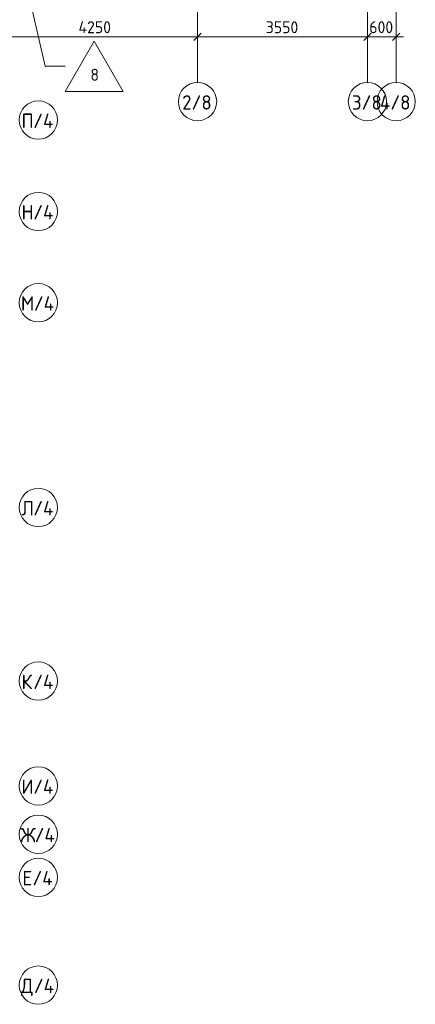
# Model space of a CAD drawing. Header units: millimetres. Extents: x 93132 to 156147, y -10965 to 65044.
# Tile 40 of 58: x 134554 to 142820, y 13950 to 34510. Entities that reach past the tile are written whole.
import ezdxf

# ---------------------------------------------------------------- set-up
doc = ezdxf.new("R2010")
doc.units = ezdxf.units.MM
doc.linetypes.add('4_ Штрихпунктир_ 10 х 2 мм', pattern=[14, 10, -2, 0, -2])
for name, color, linetype, lineweight in [('A-ANNO-DIMS', 7, 'Continuous', 5), ('A-ANNO-DIMS-100', 7, 'Continuous', 5), ('A-FLOR-IDEN', 7, 'Continuous', 5), ('S-GRID', 7, 'Continuous', 5), ('S-GRID-IDEN', 7, 'Continuous', 5)]:
    doc.layers.add(name, color=color, linetype=linetype, lineweight=lineweight)
doc.styles.add('GOST Common_1', font='GOST_Common.ttf', dxfattribs={"height": 300})
doc.styles.add('GOST Common_3', font='GOST_Common.ttf', dxfattribs={"height": 250})
doc.dimstyles.new('2_5_мм', dxfattribs={"dimscale": 304.8, "dimtxt": 251.428749, "dimasz": 0.492126, "dimexe": 0.492126, "dimexo": 0.492126, "dimgap": 0, "dimtad": 1, "dimdec": 5, "dimrnd": 1e-05, "dimdsep": 46, "dimtxsty": 'GOST Common_3', "dimblk1": 'OBLIQUE', "dimblk2": 'OBLIQUE', "dimsah": 1, "dimcen": 0.09, "dimdle": 0.492126, "dimadec": 5, "dimazin": 2, "dimtfac": 1, "dimtdec": 4, "dimtix": 1, "dimtmove": 0, "dimatfit": 3, "dimfxl": 1, "dimtvp": 1, "dimtolj": 1, "dimtzin": 0, "dimarcsym": 2})

# ---------------------------------------------------------------- blocks, each defined once
blk = doc.blocks.new('Ось сетки - 8_0 мм-31302--01_Подвал_МП_часть Г')
at = {"layer": 'S-GRID-IDEN'}
blk.add_circle((0, 0), 4, dxfattribs=at)
blk = doc.blocks.new('Марка полов - Марка полов-4106608--01_Подвал_МП_часть Г')
at = {"layer": 'A-FLOR-IDEN'}
for p, q in [((0, 7), (-6.06, -3.5)), ((6.06, -3.5), (0, 7)), ((-6.06, -3.5), (6.06, -3.5))]:
    blk.add_line(p, q, dxfattribs=at)
blk = doc.blocks.new('DIMBLOCK190--01_Подвал_МП_часть Г')
at = {"layer": 'A-ANNO-DIMS-100', "lineweight": 25, "transparency": 16777216}
for p, q in [((134020, 34152), (133945, 34077)), ((134020, 34152), (134095, 34227)), ((138270, 34152), (138195, 34077)), ((138270, 34152), (138345, 34227))]:
    blk.add_line(p, q, dxfattribs=at)
at = {"layer": 'A-ANNO-DIMS-100', "transparency": 16777216}
for p, q in [((134020, 34320), (134020, 34002)), ((134020, 34152), (134020, 34320)), ((134020, 34152), (138270, 34152)), ((138270, 34108), (138270, 34302)), ((138270, 34152), (138270, 34108))]:
    blk.add_line(p, q, dxfattribs=at)
at = {"layer": 'A-ANNO-DIMS-100', "color": 0, "transparency": 16777216, "insert": (135783, 34478), "char_height": 250, "width": 869.35, "attachment_point": 1, "line_spacing_factor": 1.022761, "style": 'GOST Common_3'}
blk.add_mtext('4250', dxfattribs=at)
blk = doc.blocks.new('_Oblique')
at = {"color": 0, "linetype": 'ByBlock', "lineweight": -2}
blk.add_line((-0.5, -0.5), (0.5, 0.5), dxfattribs=at)
blk = doc.blocks.new('DIMBLOCK191--01_Подвал_МП_часть Г')
at = {"layer": 'A-ANNO-DIMS-100', "lineweight": 25, "transparency": 16777216}
for p, q in [((138270, 34152), (138195, 34077)), ((138270, 34152), (138345, 34227)), ((141820, 34152), (141745, 34077)), ((141820, 34152), (141895, 34227))]:
    blk.add_line(p, q, dxfattribs=at)
at = {"layer": 'A-ANNO-DIMS-100', "transparency": 16777216}
for p, q in [((138270, 34108), (138270, 34302)), ((138270, 34152), (141820, 34152)), ((138270, 34152), (138270, 34108)), ((141820, 34108), (141820, 34302)), ((141820, 34152), (141820, 34108))]:
    blk.add_line(p, q, dxfattribs=at)
at = {"layer": 'A-ANNO-DIMS-100', "color": 0, "transparency": 16777216, "insert": (139696, 34478), "char_height": 250, "width": 838.66, "attachment_point": 1, "line_spacing_factor": 1.022761, "style": 'GOST Common_3'}
blk.add_mtext('3550', dxfattribs=at)
blk = doc.blocks.new('DIMBLOCK192--01_Подвал_МП_часть Г')
at = {"layer": 'A-ANNO-DIMS-100', "lineweight": 25, "transparency": 16777216}
for p, q in [((141820, 34152), (141745, 34077)), ((141820, 34152), (141895, 34227)), ((142420, 34152), (142345, 34077)), ((142420, 34152), (142495, 34227))]:
    blk.add_line(p, q, dxfattribs=at)
at = {"layer": 'A-ANNO-DIMS-100', "transparency": 16777216}
for p, q in [((141820, 34108), (141820, 34302)), ((141820, 34152), (142570, 34152)), ((141820, 34152), (141820, 34108)), ((142420, 34108), (142420, 34302)), ((142420, 34152), (142420, 34108))]:
    blk.add_line(p, q, dxfattribs=at)
at = {"layer": 'A-ANNO-DIMS-100', "color": 0, "transparency": 16777216, "insert": (141858, 34478), "char_height": 250, "width": 629, "attachment_point": 1, "line_spacing_factor": 1.022761, "style": 'GOST Common_3'}
blk.add_mtext('600', dxfattribs=at)

msp = doc.modelspace()

# ---------------------------------------------------------------- linework, layer by layer
at = {"layer": 'A-FLOR-IDEN'}
for p, q in [((134608.144853, 35640.745282), (135083.50565, 33537.486513)), ((135083.50565, 33537.486513), (135502.941647, 33537.486513))]:
    msp.add_line(p, q, dxfattribs=at)
at = {"layer": 'S-GRID', "linetype": '4_ Штрихпунктир_ 10 х 2 мм'}
for p, q in [((138270, 33200), (138270, 63183.748364)), ((141820, 33200), (141820, 63183.748364)), ((142420, 33200), (142420, 63183.748364))]:
    msp.add_line(p, q, dxfattribs=at)

# ---------------------------------------------------------------- block references
at = {"layer": 'A-FLOR-IDEN', "xscale": 99.99999999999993, "yscale": 99.99999999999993, "zscale": 99.99999999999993}
msp.add_blockref('Марка полов - Марка полов-4106608--01_Подвал_МП_часть Г', (136109.15943, 33362.486513), dxfattribs=at)
at = {"layer": 'S-GRID-IDEN', "xscale": 99.99999999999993, "yscale": 99.99999999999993, "zscale": 99.99999999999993}
for p in [(138270, 32800), (141820, 32800), (142420, 32800)]:
    msp.add_blockref('Ось сетки - 8_0 мм-31302--01_Подвал_МП_часть Г', p, dxfattribs=at)
at = {"layer": 'S-GRID-IDEN', "xscale": 99.99999999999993, "yscale": 99.99999999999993, "zscale": 99.99999999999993, "rotation": 89.99999999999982}
for p in [(134943.645795, 32415), (134943.645795, 30505), (134943.645795, 28600), (134943.645795, 24325), (134943.645795, 20700), (134943.645795, 18510), (134943.645795, 17500), (134943.645795, 16600), (134943.645795, 14350)]:
    msp.add_blockref('Ось сетки - 8_0 мм-31302--01_Подвал_МП_часть Г', p, dxfattribs=at)

# ---------------------------------------------------------------- texts
at = {"layer": 'A-FLOR-IDEN', "insert": (136032.283147, 33484.548185), "char_height": 250, "width": 216.455625, "attachment_point": 1, "style": 'GOST Common_3'}
msp.add_mtext('\\fGOST Common|b0|i0|c204|p34|;8', dxfattribs=at)
at = {"layer": 'S-GRID-IDEN', "char_height": 300, "attachment_point": 1, "style": 'GOST Common_1'}
for s, insert, width in [('2/8', (137948.87793, 32932.087149), 769.62), ('3/8', (141495.87793, 32932.087149), 777.636875), ('4/8', (142082.37793, 32932.087149), 809.704375), ('\\fGOST Common|b0|i0|c204|p34|;П', (134592.225313, 32549.544597), 296.624375), ('/4', (134836.964896, 32549.544597), 553.164375), ('\\fGOST Common|b0|i0|c204|p34|;Н', (134592.225313, 30639.544597), 296.624375), ('/4', (134836.964896, 30639.544597), 553.164375), ('\\fGOST Common|b0|i0|c204|p34|;М', (134579.225313, 28734.544597), 328.691875), ('/4', (134850.42323, 28734.544597), 553.164375), ('/4', (134836.964896, 24459.544597), 553.164375), ('\\fGOST Common|b0|i0|c204|p34|;Л', (134592.225313, 24459.544597), 296.624375), ('\\fGOST Common|b0|i0|c204|p34|;К', (134592.225313, 20834.544597), 296.624375), ('/4', (134836.964896, 20834.544597), 553.164375), ('\\fGOST Common|b0|i0|c204|p34|;И', (134592.225313, 18644.544597), 296.624375), ('/4', (134836.964896, 18644.544597), 553.164375), ('\\fGOST Common|b0|i0|c204|p34|;Ж', (134562.225313, 17634.544597), 368.77625), ('/4', (134866.496146, 17634.544597), 553.164375), ('\\fGOST Common|b0|i0|c204|p34|;Е', (134608.725313, 16734.544597), 256.54), ('/4', (134820.39198, 16734.544597), 553.164375), ('\\fGOST Common|b0|i0|c204|p34|;Д', (134579.225313, 14484.544597), 328.691875), ('/4', (134850.42323, 14484.544597), 553.164375)]:
    msp.add_mtext(s, dxfattribs=dict(at, insert=insert, width=width))

# ---------------------------------------------------------------- dimensions: what is measured, and where the dimension line sits
at = {"layer": 'A-ANNO-DIMS'}
for base, p1, p2, override, picture, middle in [((138270, 34151.589621), (134020, 34470), (138270, 34257.655638), {"dimpost": '<>', "dimfxl": 4255.301414}, 'DIMBLOCK190--01_Подвал_МП_часть Г', (136145, 34276.589621)), ((141820, 34151.589621), (138270, 34257.655638), (141820, 34257.655638), {"dimpost": '<>', "dimfxl": 3550}, 'DIMBLOCK191--01_Подвал_МП_часть Г', (140045, 34276.589621)), ((142420, 34151.589621), (141820, 34257.655638), (142420, 34257.655638), {"dimpost": '<>', "dimfxl": 600}, 'DIMBLOCK192--01_Подвал_МП_часть Г', (142120, 34276.589621))]:
    dim = msp.add_linear_dim(base=base, p1=p1, p2=p2, dimstyle='2_5_мм', override=override, dxfattribs=at)
    dim.commit()
    dim.dimension.update_dxf_attribs({"geometry": picture, "text_midpoint": middle})

doc.saveas('drawing.dxf')
